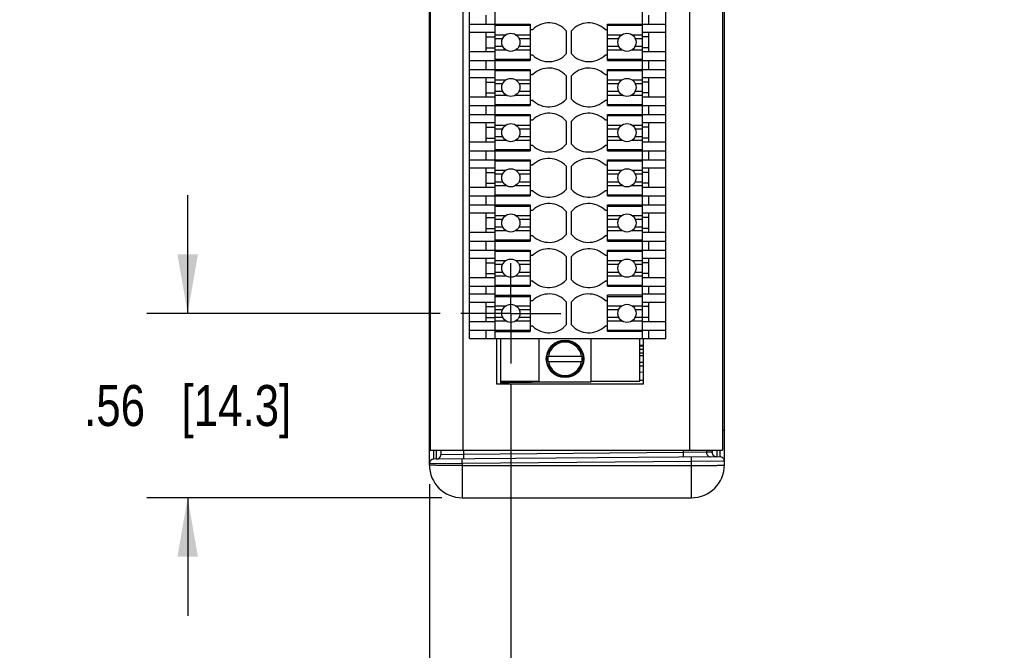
# Model space of a CAD drawing. Header units: inches. Extents: x 0.2 to 16.8, y 0.2 to 10.8.
# Tile 16 of 17: x 9.7 to 12.7, y 4 to 5.9. Entities that reach past the tile are written whole.
import ezdxf

# ---------------------------------------------------------------- set-up
doc = ezdxf.new("R2010")
doc.units = ezdxf.units.IN
doc.header["$LTSCALE"] = 0.935
doc.header["$MEASUREMENT"] = 0
doc.linetypes.add('CENTER', pattern=[0.6, 0.375, -0.075, 0.075, -0.075])
doc.layers.get('0').update_dxf_attribs({"linetype": 'CONTINUOUS'})
for name, color, linetype in [('02___PRT_ALL_AXES', 7, 'CONTINUOUS'), ('COSMETIC', 7, 'CONTINUOUS'), ('DIMENSIONS', 7, 'CONTINUOUS')]:
    doc.layers.add(name, color=color, linetype=linetype)
doc.styles.get("Standard").update_dxf_attribs({"font": 'txt', "width": 0.8})
doc.dimstyles.new('DIMSTYLE_1', dxfattribs={"dimtxt": 0.125, "dimasz": 0.18, "dimexe": 0.125, "dimexo": 0.0625, "dimgap": 0.0625, "dimtad": 0, "dimtih": 1, "dimtoh": 1, "dimzin": 4, "dimdsep": 46, "dimtxsty": 'STANDARD', "dimblk": '_FILLED', "dimblk1": '_FILLED', "dimblk2": '_FILLED', "dimcen": 0.09, "dimadec": 0, "dimazin": 0, "dimtp": 0.001, "dimtm": 0.001, "dimtfac": 1, "dimtofl": 0, "dimtmove": 0, "dimatfit": 3, "dimldrblk": '_FILLED', "dimfxl": 1, "dimtolj": 1, "dimtzin": 4, "dimarcsym": 0})

# ---------------------------------------------------------------- blocks, each defined once
blk = doc.blocks.new('_FILLED')
at = {"color": 0, "linetype": 'BYBLOCK'}
blk.add_solid([(0, 0), (-1, 0.174), (-1, -0.174)], dxfattribs=at)
blk = doc.blocks.new('*D2')
at = {"layer": 'DIMENSIONS', "color": 2, "linetype": 'CONTINUOUS'}
for p, q in [((10.1648, 5.0383), (10.1648, 5.3983)), ((10.9356, 5.0383), (10.0398, 5.0383)), ((10.9397, 4.4758), (10.0398, 4.4758)), ((10.1648, 4.4758), (10.1648, 4.1158))]:
    blk.add_line(p, q, dxfattribs=at)
at = {"layer": 'DIMENSIONS', "color": 2, "linetype": 'CONTINUOUS', "xscale": 0.18, "yscale": 0.18, "zscale": 0.18}
for p, rotation in [((10.1648, 5.0383), 270), ((10.1648, 4.4758), 90)]:
    blk.add_blockref('_FILLED', p, dxfattribs=dict(at, rotation=rotation))
at = {"layer": 'DIMENSIONS', "color": 2, "linetype": 'CONTINUOUS', "insert": (10.1648, 4.8196), "char_height": 0.125, "width": 1.025, "attachment_point": 2, "line_spacing_factor": 0.9}
blk.add_mtext('.56{\\Ftxt.shx;\\W1.000000;\\H0.125000; }[14.3]', dxfattribs=at)
blk = doc.blocks.new('*D3')
at = {"layer": 'DIMENSIONS', "color": 2, "linetype": 'CONTINUOUS'}
for p, q in [((11.1507, 4.8233), (11.1507, 3.6008)), ((10.9022, 4.5171), (10.9022, 3.6008)), ((10.9022, 3.7258), (10.5422, 3.7258)), ((11.1507, 3.7258), (11.6687, 3.7258))]:
    blk.add_line(p, q, dxfattribs=at)
at = {"layer": 'DIMENSIONS', "color": 2, "linetype": 'CONTINUOUS', "xscale": 0.18, "yscale": 0.18, "zscale": 0.18}
blk.add_blockref('_FILLED', (10.9022, 3.7258), dxfattribs=at)
at = {"layer": 'DIMENSIONS', "color": 2, "linetype": 'CONTINUOUS', "xscale": 0.18, "yscale": 0.18, "zscale": 0.18, "rotation": 180}
blk.add_blockref('_FILLED', (11.1507, 3.7258), dxfattribs=at)
at = {"layer": 'DIMENSIONS', "color": 2, "linetype": 'CONTINUOUS', "insert": (11.7312, 3.7883), "char_height": 0.125, "width": 0.925, "attachment_point": 1, "line_spacing_factor": 0.9}
blk.add_mtext('.25{\\Ftxt.shx;\\W1.000000;\\H0.125000; }[6.3]', dxfattribs=at)

msp = doc.modelspace()

# ---------------------------------------------------------------- linework, layer by layer
at = {"color": 7, "linetype": 'CONTINUOUS'}
for p, q in [((10.9022, 4.5758), (10.9022, 7.8448)), ((11.8022, 4.5758), (11.8022, 7.8448)), ((11.0247, 4.9616), (11.0247, 7.4576)), ((11.1034, 4.9616), (11.1034, 7.4576)), ((11.5522, 4.9616), (11.5522, 7.4576)), ((11.6231, 4.9616), (11.6231, 7.4576)), ((11.0759, 5.9202), (11.0759, 5.9478)), ((11.5719, 5.9202), (11.5719, 5.9478)), ((11.0247, 5.9202), (11.2097, 5.9202)), ((11.2097, 5.9202), (11.2097, 5.81)), ((11.4459, 5.9202), (11.6231, 5.9202)), ((11.4459, 5.81), (11.4459, 5.9202)), ((11.1034, 5.8946), (11.0247, 5.8946)), ((11.0759, 5.8356), (11.0759, 5.8946)), ((11.1034, 5.9169), (11.2097, 5.9169)), ((11.2097, 5.9045), (11.2176, 5.9045)), ((11.3199, 5.9004), (11.3199, 5.8298)), ((11.3357, 5.8298), (11.3357, 5.9004)), ((11.4381, 5.9045), (11.4459, 5.9045)), ((11.4459, 5.9169), (11.5522, 5.9169)), ((11.6231, 5.8946), (11.5522, 5.8946)), ((11.5719, 5.8356), (11.5719, 5.8946)), ((11.0759, 5.8816), (11.1034, 5.8816)), ((11.5719, 5.8816), (11.5522, 5.8816)), ((11.1034, 5.8356), (11.0247, 5.8356)), ((11.0759, 5.8486), (11.1034, 5.8486)), ((11.5719, 5.8486), (11.5522, 5.8486)), ((11.6231, 5.8356), (11.5522, 5.8356)), ((11.0247, 5.81), (11.2097, 5.81)), ((11.0759, 5.7824), (11.0759, 5.81)), ((11.1034, 5.8133), (11.2097, 5.8133)), ((11.2176, 5.8257), (11.2097, 5.8257)), ((11.4459, 5.8257), (11.4381, 5.8257)), ((11.4459, 5.8133), (11.5522, 5.8133)), ((11.4459, 5.81), (11.6231, 5.81)), ((11.5719, 5.7824), (11.5719, 5.81)), ((11.0247, 5.7824), (11.2097, 5.7824)), ((11.1034, 5.7791), (11.2097, 5.7791)), ((11.2097, 5.7824), (11.2097, 5.6722)), ((11.4459, 5.7824), (11.6231, 5.7824)), ((11.4459, 5.6722), (11.4459, 5.7824)), ((11.4459, 5.7791), (11.5522, 5.7791)), ((11.1034, 5.7568), (11.0247, 5.7568)), ((11.0759, 5.6978), (11.0759, 5.7568)), ((11.0759, 5.7438), (11.1034, 5.7438)), ((11.2097, 5.7667), (11.2176, 5.7667)), ((11.3199, 5.7626), (11.3199, 5.692)), ((11.3357, 5.692), (11.3357, 5.7626)), ((11.4381, 5.7667), (11.4459, 5.7667)), ((11.6231, 5.7568), (11.5522, 5.7568)), ((11.5719, 5.7438), (11.5522, 5.7438)), ((11.5719, 5.6978), (11.5719, 5.7568)), ((11.0759, 5.7108), (11.1034, 5.7108)), ((11.5719, 5.7108), (11.5522, 5.7108)), ((11.1034, 5.6978), (11.0247, 5.6978)), ((11.2176, 5.6879), (11.2097, 5.6879)), ((11.4459, 5.6879), (11.4381, 5.6879)), ((11.6231, 5.6978), (11.5522, 5.6978)), ((11.0247, 5.6722), (11.2097, 5.6722)), ((11.0759, 5.6446), (11.0759, 5.6722)), ((11.1034, 5.6755), (11.2097, 5.6755)), ((11.4459, 5.6755), (11.5522, 5.6755)), ((11.4459, 5.6722), (11.6231, 5.6722)), ((11.5719, 5.6446), (11.5719, 5.6722)), ((11.0247, 5.6446), (11.2097, 5.6446)), ((11.1034, 5.619), (11.0247, 5.619)), ((11.0759, 5.56), (11.0759, 5.619)), ((11.1034, 5.6413), (11.2097, 5.6413)), ((11.2097, 5.6446), (11.2097, 5.5344)), ((11.2097, 5.6289), (11.2176, 5.6289)), ((11.3199, 5.6248), (11.3199, 5.5542)), ((11.3357, 5.5542), (11.3357, 5.6248)), ((11.4381, 5.6289), (11.4459, 5.6289)), ((11.4459, 5.6446), (11.6231, 5.6446)), ((11.4459, 5.5344), (11.4459, 5.6446)), ((11.4459, 5.6413), (11.5522, 5.6413)), ((11.6231, 5.619), (11.5522, 5.619)), ((11.5719, 5.56), (11.5719, 5.619)), ((11.0759, 5.606), (11.1034, 5.606)), ((11.5719, 5.606), (11.5522, 5.606)), ((11.1034, 5.56), (11.0247, 5.56)), ((11.0759, 5.573), (11.1034, 5.573)), ((11.5719, 5.573), (11.5522, 5.573)), ((11.6231, 5.56), (11.5522, 5.56)), ((11.0247, 5.5344), (11.2097, 5.5344)), ((11.0759, 5.5068), (11.0759, 5.5344)), ((11.1034, 5.5377), (11.2097, 5.5377)), ((11.2176, 5.5501), (11.2097, 5.5501)), ((11.4459, 5.5501), (11.4381, 5.5501)), ((11.4459, 5.5377), (11.5522, 5.5377)), ((11.4459, 5.5344), (11.6231, 5.5344)), ((11.5719, 5.5068), (11.5719, 5.5344)), ((11.0247, 5.5068), (11.2097, 5.5068)), ((11.1034, 5.5035), (11.2097, 5.5035)), ((11.2097, 5.5068), (11.2097, 5.3966)), ((11.4459, 5.5068), (11.6231, 5.5068)), ((11.4459, 5.3966), (11.4459, 5.5068)), ((11.4459, 5.5035), (11.5522, 5.5035)), ((11.1034, 5.4812), (11.0247, 5.4812)), ((11.0759, 5.4222), (11.0759, 5.4812)), ((11.0759, 5.4683), (11.1034, 5.4683)), ((11.2097, 5.4911), (11.2176, 5.4911)), ((11.3199, 5.487), (11.3199, 5.4164)), ((11.3357, 5.4164), (11.3357, 5.487)), ((11.4381, 5.4911), (11.4459, 5.4911)), ((11.6231, 5.4812), (11.5522, 5.4812)), ((11.5719, 5.4683), (11.5522, 5.4683)), ((11.5719, 5.4222), (11.5719, 5.4812)), ((11.1034, 5.4222), (11.0247, 5.4222)), ((11.0759, 5.4352), (11.1034, 5.4352)), ((11.2176, 5.4123), (11.2097, 5.4123)), ((11.4459, 5.4123), (11.4381, 5.4123)), ((11.5719, 5.4352), (11.5522, 5.4352)), ((11.6231, 5.4222), (11.5522, 5.4222)), ((11.0247, 5.3966), (11.2097, 5.3966)), ((11.0759, 5.369), (11.0759, 5.3966)), ((11.1034, 5.3999), (11.2097, 5.3999)), ((11.4459, 5.3999), (11.5522, 5.3999)), ((11.4459, 5.3966), (11.6231, 5.3966)), ((11.5719, 5.369), (11.5719, 5.3966)), ((11.0247, 5.369), (11.2097, 5.369)), ((11.1034, 5.3657), (11.2097, 5.3657)), ((11.2097, 5.369), (11.2097, 5.2588)), ((11.2097, 5.3533), (11.2176, 5.3533)), ((11.3199, 5.3492), (11.3199, 5.2786)), ((11.3357, 5.2786), (11.3357, 5.3492)), ((11.4381, 5.3533), (11.4459, 5.3533)), ((11.4459, 5.369), (11.6231, 5.369)), ((11.4459, 5.2588), (11.4459, 5.369)), ((11.4459, 5.3657), (11.5522, 5.3657)), ((11.1034, 5.3434), (11.0247, 5.3434)), ((11.0759, 5.2844), (11.0759, 5.3434)), ((11.0759, 5.3305), (11.1034, 5.3305)), ((11.6231, 5.3434), (11.5522, 5.3434)), ((11.5719, 5.3305), (11.5522, 5.3305)), ((11.5719, 5.2844), (11.5719, 5.3434)), ((11.0759, 5.2974), (11.1034, 5.2974)), ((11.5719, 5.2974), (11.5522, 5.2974)), ((11.1034, 5.2844), (11.0247, 5.2844)), ((11.0247, 5.2588), (11.2097, 5.2588)), ((11.0759, 5.2312), (11.0759, 5.2588)), ((11.1034, 5.2622), (11.2097, 5.2622)), ((11.2176, 5.2746), (11.2097, 5.2746)), ((11.4459, 5.2746), (11.4381, 5.2746)), ((11.4459, 5.2622), (11.5522, 5.2622)), ((11.4459, 5.2588), (11.6231, 5.2588)), ((11.6231, 5.2844), (11.5522, 5.2844)), ((11.5719, 5.2312), (11.5719, 5.2588)), ((11.0247, 5.2312), (11.2097, 5.2312)), ((11.1034, 5.2279), (11.2097, 5.2279)), ((11.2097, 5.2312), (11.2097, 5.121)), ((11.4459, 5.2312), (11.6231, 5.2312)), ((11.4459, 5.121), (11.4459, 5.2312)), ((11.4459, 5.2279), (11.5522, 5.2279)), ((11.1034, 5.2057), (11.0247, 5.2057)), ((11.0759, 5.1466), (11.0759, 5.2057)), ((11.2097, 5.2155), (11.2176, 5.2155)), ((11.3199, 5.2114), (11.3199, 5.1408)), ((11.3357, 5.1408), (11.3357, 5.2114)), ((11.4381, 5.2155), (11.4459, 5.2155)), ((11.6231, 5.2057), (11.5522, 5.2057)), ((11.5719, 5.1466), (11.5719, 5.2057)), ((11.0759, 5.1927), (11.1034, 5.1927)), ((11.5719, 5.1927), (11.5522, 5.1927)), ((11.1034, 5.1466), (11.0247, 5.1466)), ((11.0759, 5.1596), (11.1034, 5.1596)), ((11.2176, 5.1368), (11.2097, 5.1368)), ((11.4459, 5.1368), (11.4381, 5.1368)), ((11.5719, 5.1596), (11.5522, 5.1596)), ((11.6231, 5.1466), (11.5522, 5.1466)), ((11.0247, 5.121), (11.2097, 5.121)), ((11.0759, 5.0974), (11.0759, 5.121)), ((11.1034, 5.1244), (11.2097, 5.1244)), ((11.4459, 5.1244), (11.5522, 5.1244)), ((11.4459, 5.121), (11.6231, 5.121)), ((11.5719, 5.0974), (11.5719, 5.121)), ((11.0247, 5.0974), (11.1034, 5.0974)), ((11.1034, 5.0934), (11.2097, 5.0934)), ((11.1034, 5.0901), (11.2097, 5.0901)), ((11.2097, 5.0934), (11.2097, 4.9832)), ((11.2097, 5.0777), (11.2176, 5.0777)), ((11.4381, 5.0777), (11.4459, 5.0777)), ((11.5522, 5.0934), (11.4459, 5.0934)), ((11.4459, 4.9832), (11.4459, 5.0934)), ((11.4459, 5.0901), (11.5522, 5.0901)), ((11.5522, 5.0974), (11.6231, 5.0974)), ((11.1034, 5.0718), (11.0247, 5.0718)), ((11.0759, 5.0127), (11.0759, 5.0718)), ((11.0759, 5.0588), (11.1034, 5.0588)), ((11.3199, 5.0736), (11.3199, 5.003)), ((11.3357, 5.003), (11.3357, 5.0736)), ((11.6231, 5.0718), (11.5522, 5.0718)), ((11.5719, 5.0588), (11.5522, 5.0588)), ((11.5719, 5.0127), (11.5719, 5.0718)), ((11.0759, 5.0257), (11.1034, 5.0257)), ((11.5719, 5.0257), (11.5522, 5.0257)), ((11.1034, 5.0127), (11.0247, 5.0127)), ((11.0247, 4.9872), (11.1034, 4.9872)), ((11.0759, 4.9616), (11.0759, 4.9872)), ((11.1034, 4.9866), (11.2097, 4.9866)), ((11.2176, 4.999), (11.2097, 4.999)), ((11.4459, 4.999), (11.4381, 4.999)), ((11.4459, 4.9866), (11.5522, 4.9866)), ((11.6231, 5.0127), (11.5522, 5.0127)), ((11.5522, 4.9872), (11.6231, 4.9872)), ((11.5719, 4.9616), (11.5719, 4.9872)), ((11.0247, 4.9616), (11.6231, 4.9616)), ((11.1034, 4.9832), (11.2097, 4.9832)), ((11.1192, 4.9616), (11.1192, 4.8218)), ((11.2373, 4.8287), (11.2373, 4.9616)), ((11.3947, 4.9616), (11.3947, 4.8287)), ((11.5522, 4.9832), (11.4459, 4.9832)), ((11.5444, 4.8318), (11.5444, 4.9616)), ((11.5547, 4.9398), (11.5444, 4.9398)), ((11.5444, 4.9286), (11.5547, 4.9287)), ((11.2648, 4.9074), (11.3672, 4.9074)), ((11.2648, 4.8917), (11.2648, 4.9074)), ((11.3672, 4.9074), (11.3672, 4.8917)), ((11.5547, 4.9087), (11.5444, 4.9086)), ((11.2648, 4.8917), (11.3672, 4.8917)), ((11.5547, 4.8888), (11.5444, 4.8886)), ((11.5444, 4.8782), (11.5547, 4.8784)), ((11.5547, 4.8584), (11.5444, 4.8582)), ((10.9047, 4.8147), (10.9022, 4.8147)), ((11.1192, 4.8318), (11.2373, 4.8318)), ((11.1437, 4.8262), (11.1192, 4.8262)), ((11.2852, 4.8287), (11.1437, 4.8262)), ((11.1437, 4.8262), (11.1437, 4.8218)), ((11.3947, 4.8287), (11.2373, 4.8287)), ((11.4656, 4.8318), (11.3947, 4.8306)), ((11.3947, 4.8318), (11.5444, 4.8318)), ((11.5547, 4.8334), (11.5443, 4.8332)), ((10.9032, 4.7132), (10.9044, 4.7149)), ((10.9022, 4.6839), (10.9047, 4.6839)), ((10.9022, 4.6733), (10.9047, 4.6733)), ((11.8022, 4.681), (11.7961, 4.681)), ((10.9158, 4.5934), (10.9157, 4.6207)), ((11.7883, 4.601), (10.9158, 4.5934)), ((10.9235, 4.5934), (10.9236, 4.6208)), ((10.9372, 4.6208), (10.9372, 4.6072)), ((11.0059, 4.6079), (10.9372, 4.6072)), ((11.0059, 4.6079), (11.0058, 4.5941)), ((11.0059, 4.6208), (11.0059, 4.6079)), ((11.6761, 4.6138), (11.0059, 4.6079)), ((11.6761, 4.6138), (11.676, 4.6)), ((11.6761, 4.6208), (11.6761, 4.6138)), ((11.7473, 4.6145), (11.6761, 4.6138)), ((11.7022, 4.5862), (11.702, 4.6002)), ((11.7473, 4.6208), (11.7473, 4.6145)), ((11.7644, 4.6147), (11.7473, 4.6145)), ((11.7884, 4.6207), (11.7883, 4.601)), ((11.0022, 4.5801), (10.9022, 4.5796)), ((11.0022, 4.5801), (11.002, 4.5941)), ((11.7022, 4.5862), (11.0022, 4.5801)), ((11.0022, 4.5801), (11.0022, 4.4758)), ((11.0022, 4.574), (11.7022, 4.574)), ((11.8022, 4.5872), (11.7022, 4.5862)), ((11.7022, 4.4758), (11.7022, 4.5862)), ((11.0022, 4.4758), (11.7022, 4.4758))]:
    msp.add_line(p, q, dxfattribs=at)
at = {"color": 3, "linetype": 'CONTINUOUS'}
for p, q in [((10.9047, 7.7998), (10.9047, 4.6208)), ((11.0047, 7.7998), (11.0047, 4.6208)), ((11.6961, 7.7998), (11.6961, 4.6208)), ((11.7961, 7.7998), (11.7961, 4.6208)), ((11.1077, 4.8218), (11.1077, 4.9616)), ((11.5547, 4.9616), (11.5547, 4.8218)), ((11.5547, 4.8218), (11.1077, 4.8218)), ((10.9047, 4.6208), (11.7961, 4.6208))]:
    msp.add_line(p, q, dxfattribs=at)
at = {"color": 7, "linetype": 'CONTINUOUS'}
for centre, radius, start, end in [((11.2668, 5.8528), 0.0714, 41.8557, 133.6028), ((11.3888, 5.8528), 0.0714, 46.3972, 138.1443), ((11.2668, 5.8774), 0.0714, 226.3972, 318.1443), ((11.3888, 5.8774), 0.0714, 221.8557, 313.6028), ((11.2668, 5.715), 0.0714, 41.8557, 133.6028), ((11.3888, 5.715), 0.0714, 46.3972, 138.1443), ((11.2668, 5.7396), 0.0714, 226.3972, 318.1443), ((11.3888, 5.7396), 0.0714, 221.8557, 313.6028), ((11.2668, 5.5772), 0.0714, 41.8557, 133.6028), ((11.3888, 5.5772), 0.0714, 46.3972, 138.1443), ((11.2668, 5.6018), 0.0714, 226.3972, 318.1443), ((11.3888, 5.6018), 0.0714, 221.8557, 313.6028), ((11.2668, 5.4394), 0.0714, 41.8557, 133.6028), ((11.3888, 5.4394), 0.0714, 46.3972, 138.1443), ((11.2668, 5.464), 0.0714, 226.3972, 318.1443), ((11.3888, 5.464), 0.0714, 221.8557, 313.6028), ((11.2668, 5.3016), 0.0714, 41.8557, 133.6028), ((11.3888, 5.3016), 0.0714, 46.3972, 138.1443), ((11.2668, 5.3262), 0.0714, 226.3972, 318.1443), ((11.3888, 5.3262), 0.0714, 221.8557, 313.6028), ((11.2668, 5.1638), 0.0714, 41.8557, 133.6028), ((11.3888, 5.1638), 0.0714, 46.3972, 138.1443), ((11.2668, 5.1884), 0.0714, 226.3972, 318.1443), ((11.3888, 5.1884), 0.0714, 221.8557, 313.6028), ((11.2668, 5.026), 0.0714, 41.8557, 133.6028), ((11.3888, 5.026), 0.0714, 46.3972, 138.1443), ((11.2668, 5.0506), 0.0714, 226.3972, 318.1443), ((11.3888, 5.0506), 0.0714, 221.8557, 313.6028), ((11.316, 4.8996), 0.0512, 8.8499, 171.1501), ((11.5417, 5.0018), 0.063, 272.4903, 279.3056), ((11.316, 4.8996), 0.0512, 188.8499, 351.1501), ((12.5415, 4.8506), 1.398, 180.7684, 181.0008), ((10.9222, 4.7245), 0.02, 152.325, 180), ((10.9234, 4.6072), 0.0138, 270.5, 360), ((11.7611, 4.6145), 0.0138, 179.9818, 270.4811), ((11.7782, 4.6147), 0.0138, 179.9818, 270.4811), ((11.7884, 4.5872), 0.0138, 0, 90.5), ((10.9159, 4.5796), 0.0138, 90.5, 180), ((11.0022, 4.5758), 0.1, 180, 270), ((11.7022, 4.5758), 0.1, 270, 360)]:
    msp.add_arc(centre, radius, start, end, dxfattribs=at)
for points, knots in [([(10.9044, 4.7336), (10.9041, 4.7329), (10.9027, 4.7301), (10.9022, 4.7269), (10.9022, 4.7245)], [0, 0, 0, 0, 0.244469, 1, 1, 1, 1]), ([(10.9046, 4.727), (10.9039, 4.7263), (10.9026, 4.7245), (10.9022, 4.7224), (10.9022, 4.7214)], [0, 0, 0, 0, 0.519364, 1, 1, 1, 1]), ([(10.9022, 4.7095), (10.9022, 4.7098), (10.9022, 4.7111), (10.9027, 4.7124), (10.9032, 4.7132)], [0, 0, 0, 0, 0.244651, 1, 1, 1, 1]), ([(11.7654, 4.6207), (11.7653, 4.6198), (11.7652, 4.6183), (11.7649, 4.6164), (11.7647, 4.6153), (11.7646, 4.6148), (11.7644, 4.6147), (11.7644, 4.6147)], [0, 0, 0, 0, 0.425469, 0.734231, 0.923761, 0.97448, 1, 1, 1, 1]), ([(11.7796, 4.6207), (11.7796, 4.6192), (11.7795, 4.6164), (11.7793, 4.6125), (11.7792, 4.609), (11.779, 4.6062), (11.7789, 4.604), (11.7787, 4.6024), (11.7785, 4.6014), (11.7784, 4.601), (11.7783, 4.6009), (11.7783, 4.6009)], [0, 0, 0, 0, 0.22542, 0.424656, 0.596095, 0.738384, 0.850413, 0.931347, 0.980758, 0.993797, 1, 1, 1, 1]), ([(11.0022, 4.574), (10.9957, 4.574), (10.9829, 4.5741), (10.9644, 4.5742), (10.9497, 4.5743), (10.9389, 4.5744), (10.9317, 4.5745), (10.9251, 4.5747), (10.9193, 4.5748), (10.9142, 4.5749), (10.9101, 4.5751), (10.9071, 4.5752), (10.9052, 4.5754), (10.9042, 4.5754), (10.9033, 4.5755), (10.9027, 4.5756), (10.9024, 4.5757), (10.9022, 4.5757), (10.9022, 4.5758)], [0, 0, 0, 0, 0.19494, 0.382437, 0.555198, 0.633982, 0.706652, 0.772526, 0.830957, 0.881399, 0.923356, 0.956433, 0.969545, 0.980323, 0.988747, 0.99481, 0.998521, 1, 1, 1, 1]), ([(11.7022, 4.574), (11.7087, 4.574), (11.7214, 4.5741), (11.7399, 4.5742), (11.7546, 4.5743), (11.7654, 4.5744), (11.7726, 4.5745), (11.7792, 4.5747), (11.785, 4.5748), (11.7901, 4.5749), (11.7942, 4.5751), (11.7972, 4.5752), (11.7991, 4.5754), (11.8002, 4.5754), (11.801, 4.5755), (11.8016, 4.5756), (11.8019, 4.5757), (11.8022, 4.5757), (11.8022, 4.5758)], [0, 0, 0, 0, 0.194937, 0.382433, 0.555195, 0.633979, 0.706649, 0.772525, 0.830955, 0.881398, 0.923355, 0.956432, 0.969544, 0.980323, 0.988747, 0.99481, 0.998521, 1, 1, 1, 1])]:
    msp.add_open_spline(points, degree=3, knots=knots, dxfattribs=at)
at = {"layer": '02___PRT_ALL_AXES', "color": 7, "linetype": 'CONTINUOUS'}
for p, q in [((11.1034, 5.8883), (11.1357, 5.8883)), ((11.1656, 5.8883), (11.2097, 5.8883)), ((11.4459, 5.8883), (11.4901, 5.8883)), ((11.5199, 5.8883), (11.5522, 5.8883)), ((11.1034, 5.8769), (11.1258, 5.8769)), ((11.1756, 5.8769), (11.2097, 5.8769)), ((11.4459, 5.8769), (11.4801, 5.8769)), ((11.5299, 5.8769), (11.5522, 5.8769)), ((11.1034, 5.8533), (11.1258, 5.8533)), ((11.1034, 5.8419), (11.1357, 5.8419)), ((11.1656, 5.8419), (11.2097, 5.8419)), ((11.1756, 5.8533), (11.2097, 5.8533)), ((11.4459, 5.8533), (11.4801, 5.8533)), ((11.4459, 5.8419), (11.4901, 5.8419)), ((11.5199, 5.8419), (11.5522, 5.8419)), ((11.5299, 5.8533), (11.5522, 5.8533)), ((11.1034, 5.7505), (11.1357, 5.7505)), ((11.1034, 5.7391), (11.1258, 5.7391)), ((11.1656, 5.7505), (11.2097, 5.7505)), ((11.1756, 5.7391), (11.2097, 5.7391)), ((11.4459, 5.7505), (11.4901, 5.7505)), ((11.4459, 5.7391), (11.4801, 5.7391)), ((11.5199, 5.7505), (11.5522, 5.7505)), ((11.5299, 5.7391), (11.5522, 5.7391)), ((11.1034, 5.7155), (11.1258, 5.7155)), ((11.1756, 5.7155), (11.2097, 5.7155)), ((11.4459, 5.7155), (11.4801, 5.7155)), ((11.5299, 5.7155), (11.5522, 5.7155)), ((11.1034, 5.7041), (11.1357, 5.7041)), ((11.1656, 5.7041), (11.2097, 5.7041)), ((11.4459, 5.7041), (11.4901, 5.7041)), ((11.5199, 5.7041), (11.5522, 5.7041)), ((11.1034, 5.6127), (11.1357, 5.6127)), ((11.1034, 5.6013), (11.1258, 5.6013)), ((11.1656, 5.6127), (11.2097, 5.6127)), ((11.1756, 5.6013), (11.2097, 5.6013)), ((11.4459, 5.6127), (11.4901, 5.6127)), ((11.4459, 5.6013), (11.4801, 5.6013)), ((11.5199, 5.6127), (11.5522, 5.6127)), ((11.5299, 5.6013), (11.5522, 5.6013)), ((11.1034, 5.5777), (11.1258, 5.5777)), ((11.1034, 5.5663), (11.1357, 5.5663)), ((11.1656, 5.5663), (11.2097, 5.5663)), ((11.1756, 5.5777), (11.2097, 5.5777)), ((11.4459, 5.5777), (11.4801, 5.5777)), ((11.4459, 5.5663), (11.4901, 5.5663)), ((11.5199, 5.5663), (11.5522, 5.5663)), ((11.5299, 5.5777), (11.5522, 5.5777)), ((11.1034, 5.4749), (11.1357, 5.4749)), ((11.1656, 5.4749), (11.2097, 5.4749)), ((11.4459, 5.4749), (11.4901, 5.4749)), ((11.5199, 5.4749), (11.5522, 5.4749)), ((11.1034, 5.4635), (11.1258, 5.4635)), ((11.1034, 5.4399), (11.1258, 5.4399)), ((11.1756, 5.4635), (11.2097, 5.4635)), ((11.1756, 5.4399), (11.2097, 5.4399)), ((11.4459, 5.4635), (11.4801, 5.4635)), ((11.4459, 5.4399), (11.4801, 5.4399)), ((11.5299, 5.4635), (11.5522, 5.4635)), ((11.5299, 5.4399), (11.5522, 5.4399)), ((11.1034, 5.4285), (11.1357, 5.4285)), ((11.1656, 5.4285), (11.2097, 5.4285)), ((11.4459, 5.4285), (11.4901, 5.4285)), ((11.5199, 5.4285), (11.5522, 5.4285)), ((11.1034, 5.3371), (11.1357, 5.3371)), ((11.1034, 5.3257), (11.1258, 5.3257)), ((11.1656, 5.3371), (11.2097, 5.3371)), ((11.1756, 5.3257), (11.2097, 5.3257)), ((11.4459, 5.3371), (11.4901, 5.3371)), ((11.4459, 5.3257), (11.4801, 5.3257)), ((11.5199, 5.3371), (11.5522, 5.3371)), ((11.5299, 5.3257), (11.5522, 5.3257)), ((11.1034, 5.3021), (11.1258, 5.3021)), ((11.1034, 5.2907), (11.1357, 5.2907)), ((11.1656, 5.2907), (11.2097, 5.2907)), ((11.1756, 5.3021), (11.2097, 5.3021)), ((11.4459, 5.3021), (11.4801, 5.3021)), ((11.4459, 5.2907), (11.4901, 5.2907)), ((11.5199, 5.2907), (11.5522, 5.2907)), ((11.5299, 5.3021), (11.5522, 5.3021)), ((11.1034, 5.1993), (11.1357, 5.1993)), ((11.1656, 5.1993), (11.2097, 5.1993)), ((11.4459, 5.1993), (11.4901, 5.1993)), ((11.5199, 5.1993), (11.5522, 5.1993)), ((11.1034, 5.1879), (11.1258, 5.1879)), ((11.1756, 5.1879), (11.2097, 5.1879)), ((11.4459, 5.1879), (11.4801, 5.1879)), ((11.5299, 5.1879), (11.5522, 5.1879)), ((11.1034, 5.1643), (11.1258, 5.1643)), ((11.1034, 5.153), (11.1357, 5.153)), ((11.1656, 5.153), (11.2097, 5.153)), ((11.1756, 5.1643), (11.2097, 5.1643)), ((11.4459, 5.1643), (11.4801, 5.1643)), ((11.4459, 5.153), (11.4901, 5.153)), ((11.5199, 5.153), (11.5522, 5.153)), ((11.5299, 5.1643), (11.5522, 5.1643)), ((11.1034, 5.0615), (11.1357, 5.0615)), ((11.1034, 5.0501), (11.1258, 5.0501)), ((11.1656, 5.0615), (11.2097, 5.0615)), ((11.1756, 5.0501), (11.2097, 5.0501)), ((11.4459, 5.0615), (11.4901, 5.0615)), ((11.4459, 5.0501), (11.4801, 5.0501)), ((11.5199, 5.0615), (11.5522, 5.0615)), ((11.5299, 5.0501), (11.5522, 5.0501)), ((11.1034, 5.0265), (11.1258, 5.0265)), ((11.1756, 5.0265), (11.2097, 5.0265)), ((11.4459, 5.0265), (11.4801, 5.0265)), ((11.5299, 5.0265), (11.5522, 5.0265)), ((11.1034, 5.0152), (11.1357, 5.0152)), ((11.1656, 5.0152), (11.2097, 5.0152)), ((11.4459, 5.0152), (11.4901, 5.0152)), ((11.5199, 5.0152), (11.5522, 5.0152))]:
    msp.add_line(p, q, dxfattribs=at)
at = {"layer": '02___PRT_ALL_AXES', "color": 7, "linetype": 'CENTER'}
for q in [(11.1507, 5.1909), (10.9981, 5.0383), (11.3032, 5.0383), (11.1507, 4.8858)]:
    msp.add_line((11.1507, 5.0383), q, dxfattribs=at)
at = {"layer": '02___PRT_ALL_AXES', "color": 7, "linetype": 'CONTINUOUS'}
for centre, radius in [((11.1507, 5.8651), 0.0276), ((11.505, 5.8651), 0.0276), ((11.1507, 5.7273), 0.0276), ((11.505, 5.7273), 0.0276), ((11.1507, 5.5895), 0.0276), ((11.505, 5.5895), 0.0276), ((11.1507, 5.4517), 0.0276), ((11.505, 5.4517), 0.0276), ((11.1507, 5.3139), 0.0276), ((11.505, 5.3139), 0.0276), ((11.1507, 5.1761), 0.0276), ((11.505, 5.1761), 0.0276), ((11.1507, 5.0383), 0.0276), ((11.505, 5.0383), 0.0276), ((11.316, 4.8996), 0.0571), ((11.316, 4.8996), 0.0551)]:
    msp.add_circle(centre, radius, dxfattribs=at)
at = {"layer": 'COSMETIC', "color": 7, "linetype": 'CONTINUOUS'}
for p, q in [((11.5547, 4.9388), (11.5444, 4.9388)), ((11.5547, 4.9164), (11.5444, 4.9164))]:
    msp.add_line(p, q, dxfattribs=at)
at = {"layer": 'COSMETIC', "color": 4, "linetype": 'CONTINUOUS'}
msp.add_line((11.1192, 4.8318), (11.1192, 4.8218), dxfattribs=at)

# ---------------------------------------------------------------- dimensions: what is measured, and where the dimension line sits
at = {"layer": 'DIMENSIONS', "color": 2, "linetype": 'CONTINUOUS'}
for base, p1, p2, angle, picture, middle in [((10.1648, 4.4758), (10.9981, 5.0383), (11.0022, 4.4758), 270, '*D2', (10.1648, 4.7571)), ((10.9022, 3.7258), (11.1507, 4.8858), (10.9022, 4.5796), 180, '*D3', (12.1937, 3.7258))]:
    dim = msp.add_linear_dim(base=base, p1=p1, p2=p2, angle=angle, dimstyle='DIMSTYLE_1', dxfattribs=at)
    dim.commit()
    dim.dimension.update_dxf_attribs({"geometry": picture, "text_midpoint": middle, "dimtype": 160})

doc.saveas('drawing.dxf')
